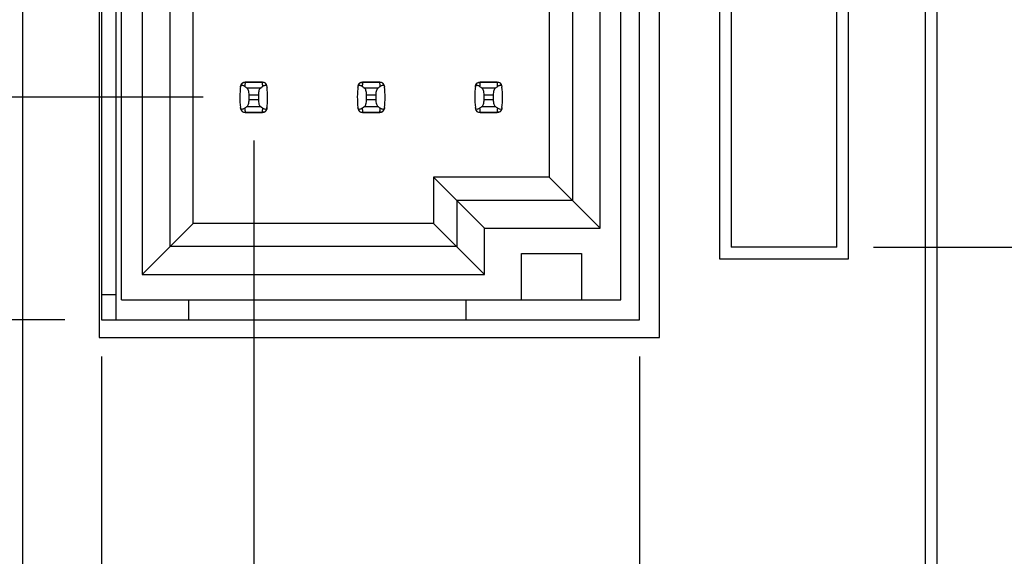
# Model space of a CAD drawing. Header units: inches. Extents: x 0 to 34, y 0 to 22.
# Tile 3 of 36: x 5.1 to 6.7, y 7.5 to 8.4. Entities that reach past the tile are written whole.
import ezdxf

# ---------------------------------------------------------------- set-up
doc = ezdxf.new("R2010")
doc.units = ezdxf.units.IN
doc.header["$LTSCALE"] = 1.87
doc.header["$MEASUREMENT"] = 0
doc.layers.get('0').update_dxf_attribs({"linetype": 'CONTINUOUS'})
doc.layers.add('DIMENSIONS', color=7, linetype='CONTINUOUS')
doc.styles.get("Standard").update_dxf_attribs({"font": 'txt', "width": 0.8})
doc.dimstyles.new('DIMSTYLE_2', dxfattribs={"dimtxt": 0.125, "dimasz": 0.18, "dimexe": 0.125, "dimexo": 0.0625, "dimgap": 0.03125, "dimtad": 0, "dimtih": 1, "dimtoh": 1, "dimlfac": 0.5, "dimzin": 4, "dimdsep": 46, "dimtxsty": 'STANDARD', "dimblk": '_FILLED', "dimblk1": '_FILLED', "dimblk2": '_FILLED', "dimcen": 0.09, "dimadec": 0, "dimazin": 0, "dimtp": 0.01, "dimtm": 0.01, "dimtfac": 1, "dimtofl": 0, "dimtmove": 0, "dimatfit": 3, "dimldrblk": '_FILLED', "dimfxl": 1, "dimtolj": 1, "dimtzin": 4, "dimarcsym": 0})

# ---------------------------------------------------------------- blocks, each defined once
blk = doc.blocks.new('*D11')
at = {"layer": 'DIMENSIONS', "color": 2, "linetype": 'CONTINUOUS'}
blk.add_line((5.3728, 8.2534), (4.2904, 8.2534), dxfattribs=at)
at = {"layer": 'DIMENSIONS', "color": 2, "linetype": 'CONTINUOUS', "insert": (4.2279, 8.3159), "char_height": 0.125, "width": 1.825, "attachment_point": 3, "line_spacing_factor": 0.9}
blk.add_mtext('PIN 1-A .86{\\Ftxt.shx;\\W1.000000;\\H0.125000; }[21.9]', dxfattribs=at)
blk = doc.blocks.new('_FILLED')
at = {"color": 0, "linetype": 'BYBLOCK'}
blk.add_solid([(0, 0), (-1, 0.1736), (-1, -0.1736)], dxfattribs=at)
blk = doc.blocks.new('*D12')
at = {"layer": 'DIMENSIONS', "color": 2, "linetype": 'CONTINUOUS'}
blk.add_line((5.459, 8.18), (5.459, 5.5874), dxfattribs=at)
at = {"layer": 'DIMENSIONS', "color": 2, "linetype": 'CONTINUOUS', "insert": (5.3965, 5.5249), "char_height": 0.125, "width": 1.725, "attachment_point": 3, "rotation": 90, "line_spacing_factor": 0.9}
blk.add_mtext('PIN 1-A .09{\\Ftxt.shx;\\W1.000000;\\H0.125000; }[2.2]', dxfattribs=at)
blk = doc.blocks.new('*D17')
at = {"layer": 'DIMENSIONS', "color": 2, "linetype": 'CONTINUOUS'}
blk.add_line((5.1999, 7.8119), (5.1999, 5.5874), dxfattribs=at)
at = {"layer": 'DIMENSIONS', "color": 2, "linetype": 'CONTINUOUS', "insert": (5.1374, 5.5249), "char_height": 0.125, "width": 1.225, "attachment_point": 3, "rotation": 90, "line_spacing_factor": 0.9}
blk.add_mtext('5X .22{\\Ftxt.shx;\\W1.000000;\\H0.125000; }[5.5]', dxfattribs=at)
blk = doc.blocks.new('*D18')
at = {"layer": 'DIMENSIONS', "color": 2, "linetype": 'CONTINUOUS'}
blk.add_line((6.1159, 7.8119), (6.1159, 5.5874), dxfattribs=at)
at = {"layer": 'DIMENSIONS', "color": 2, "linetype": 'CONTINUOUS', "insert": (6.0534, 5.5249), "char_height": 0.125, "width": 1.225, "attachment_point": 3, "rotation": 90, "line_spacing_factor": 0.9}
blk.add_mtext('5X .24{\\Ftxt.shx;\\W1.000000;\\H0.125000; }[6.1]', dxfattribs=at)
blk = doc.blocks.new('*D20')
at = {"layer": 'DIMENSIONS', "color": 2, "linetype": 'CONTINUOUS'}
blk.add_line((6.5144, 7.9984), (7.3094, 7.9984), dxfattribs=at)
at = {"layer": 'DIMENSIONS', "color": 2, "linetype": 'CONTINUOUS', "insert": (7.3719, 8.0609), "char_height": 0.125, "width": 1.025, "attachment_point": 1, "line_spacing_factor": 0.9}
blk.add_mtext('.73{\\Ftxt.shx;\\W1.000000;\\H0.125000; }[18.6]', dxfattribs=at)
blk = doc.blocks.new('*D21')
at = {"layer": 'DIMENSIONS', "color": 2, "linetype": 'CONTINUOUS'}
blk.add_line((6.5144, 8.9804), (7.3094, 8.9804), dxfattribs=at)
at = {"layer": 'DIMENSIONS', "color": 2, "linetype": 'CONTINUOUS', "insert": (7.3719, 9.0429), "char_height": 0.125, "width": 1.125, "attachment_point": 1, "line_spacing_factor": 0.9}
blk.add_mtext('1.22{\\Ftxt.shx;\\W1.000000;\\H0.125000; }[31.1]', dxfattribs=at)
blk = doc.blocks.new('*D22')
at = {"layer": 'DIMENSIONS', "color": 2, "linetype": 'CONTINUOUS'}
blk.add_line((6.5144, 13.8824), (7.3094, 13.8824), dxfattribs=at)
at = {"layer": 'DIMENSIONS', "color": 2, "linetype": 'CONTINUOUS', "insert": (7.3719, 13.9449), "char_height": 0.125, "width": 1.125, "attachment_point": 1, "line_spacing_factor": 0.9}
blk.add_mtext('3.68{\\Ftxt.shx;\\W1.000000;\\H0.125000; }[93.3]', dxfattribs=at)
blk = doc.blocks.new('*D23')
at = {"layer": 'DIMENSIONS', "color": 2, "linetype": 'CONTINUOUS'}
blk.add_line((6.5144, 14.8644), (7.3094, 14.8644), dxfattribs=at)
at = {"layer": 'DIMENSIONS', "color": 2, "linetype": 'CONTINUOUS', "insert": (7.3719, 14.9269), "char_height": 0.125, "width": 1.225, "attachment_point": 1, "line_spacing_factor": 0.9}
blk.add_mtext('4.17{\\Ftxt.shx;\\W1.000000;\\H0.125000; }[105.8]', dxfattribs=at)
blk = doc.blocks.new('*D24')
at = {"layer": 'DIMENSIONS', "color": 2, "linetype": 'CONTINUOUS'}
blk.add_line((5.1374, 14.8284), (4.2904, 14.8284), dxfattribs=at)
at = {"layer": 'DIMENSIONS', "color": 2, "linetype": 'CONTINUOUS', "insert": (4.2279, 14.8909), "char_height": 0.125, "width": 1.225, "attachment_point": 3, "line_spacing_factor": 0.9}
blk.add_mtext('4.15{\\Ftxt.shx;\\W1.000000;\\H0.125000; }[105.4]', dxfattribs=at)
blk = doc.blocks.new('*D28')
at = {"layer": 'DIMENSIONS', "color": 2, "linetype": 'CONTINUOUS'}
blk.add_line((6.4454, 16.1724), (7.3094, 16.1724), dxfattribs=at)
at = {"layer": 'DIMENSIONS', "color": 2, "linetype": 'CONTINUOUS', "insert": (7.3719, 16.2349), "char_height": 0.125, "width": 1.225, "attachment_point": 1, "line_spacing_factor": 0.9}
blk.add_mtext('4.82{\\Ftxt.shx;\\W1.000000;\\H0.125000; }[122.4]', dxfattribs=at)
blk = doc.blocks.new('*D32')
at = {"layer": 'DIMENSIONS', "color": 2, "linetype": 'CONTINUOUS'}
blk.add_line((5.1374, 7.8744), (4.2904, 7.8744), dxfattribs=at)
at = {"layer": 'DIMENSIONS', "color": 2, "linetype": 'CONTINUOUS', "insert": (4.2279, 7.9369), "char_height": 0.125, "width": 0.825, "attachment_point": 3, "line_spacing_factor": 0.9}
blk.add_mtext('.67{\\Ftxt.shx;\\W1.000000;\\H0.125000; }[17]', dxfattribs=at)

msp = doc.modelspace()

# ---------------------------------------------------------------- linework, layer by layer
at = {"color": 7, "linetype": 'CONTINUOUS'}
for p, q in [((6.6219, 16.4164), (6.6219, 6.2884)), ((5.0659, 6.3484), (5.0659, 16.3564)), ((6.6019, 16.3564), (6.6019, 6.3484)), ((5.2239, 14.8284), (5.2239, 7.8744)), ((5.2338, 7.9085), (5.2338, 14.7983)), ((6.0842, 7.9085), (6.0842, 14.7983)), ((5.2692, 9.2723), (5.2692, 7.9519)), ((5.3164, 7.9991), (5.3164, 9.2723)), ((5.3558, 8.0385), (5.3558, 9.2723)), ((5.9621, 9.2723), (5.9621, 8.1172)), ((6.0015, 9.2723), (6.0015, 8.0778)), ((6.0487, 8.0306), (6.0487, 9.2723)), ((5.1999, 9.1724), (5.1999, 7.8744)), ((6.1159, 7.8744), (6.1159, 9.1724)), ((5.1959, 9.1424), (5.1959, 7.8444)), ((6.1499, 7.8444), (6.1499, 9.1424)), ((6.2519, 9.0004), (6.2519, 7.9784)), ((6.4719, 7.9784), (6.4719, 9.0004)), ((6.2719, 8.9804), (6.2719, 7.9984)), ((6.4519, 7.9984), (6.4519, 8.9804)), ((5.4736, 8.2794), (5.4443, 8.2794)), ((5.4443, 8.2794), (5.4443, 8.279)), ((5.4443, 8.279), (5.4736, 8.279)), ((5.4703, 8.2691), (5.4476, 8.2691)), ((5.4736, 8.279), (5.4736, 8.2794)), ((5.6736, 8.2794), (5.6443, 8.2794)), ((5.6443, 8.2794), (5.6443, 8.279)), ((5.6443, 8.279), (5.6736, 8.279)), ((5.6703, 8.2691), (5.6476, 8.2691)), ((5.6736, 8.279), (5.6736, 8.2794)), ((5.8736, 8.2794), (5.8443, 8.2794)), ((5.8443, 8.2794), (5.8443, 8.279)), ((5.8443, 8.279), (5.8736, 8.279)), ((5.8703, 8.2691), (5.8476, 8.2691)), ((5.8736, 8.279), (5.8736, 8.2794)), ((5.4511, 8.2577), (5.4668, 8.2577)), ((5.4511, 8.2492), (5.4511, 8.2577)), ((5.4668, 8.2492), (5.4511, 8.2492)), ((5.4668, 8.2577), (5.4668, 8.2492)), ((5.6511, 8.2577), (5.6668, 8.2577)), ((5.6511, 8.2492), (5.6511, 8.2577)), ((5.6668, 8.2492), (5.6511, 8.2492)), ((5.6668, 8.2577), (5.6668, 8.2492)), ((5.8511, 8.2577), (5.8668, 8.2577)), ((5.8511, 8.2492), (5.8511, 8.2577)), ((5.8668, 8.2492), (5.8511, 8.2492)), ((5.8668, 8.2577), (5.8668, 8.2492)), ((5.4476, 8.2378), (5.4703, 8.2378)), ((5.6476, 8.2378), (5.6703, 8.2378)), ((5.8476, 8.2378), (5.8703, 8.2378)), ((5.4736, 8.2278), (5.4443, 8.2278)), ((5.4443, 8.2278), (5.4443, 8.2274)), ((5.4443, 8.2274), (5.4736, 8.2274)), ((5.4736, 8.2274), (5.4736, 8.2278)), ((5.6736, 8.2278), (5.6443, 8.2278)), ((5.6443, 8.2278), (5.6443, 8.2274)), ((5.6443, 8.2274), (5.6736, 8.2274)), ((5.6736, 8.2274), (5.6736, 8.2278)), ((5.8736, 8.2278), (5.8443, 8.2278)), ((5.8443, 8.2278), (5.8443, 8.2274)), ((5.8443, 8.2274), (5.8736, 8.2274)), ((5.8736, 8.2274), (5.8736, 8.2278)), ((5.9621, 8.1172), (5.7653, 8.1172)), ((5.8519, 8.0306), (5.7653, 8.1172)), ((5.7653, 8.1172), (5.7653, 8.0385)), ((6.0487, 8.0306), (5.9621, 8.1172)), ((6.0015, 8.0778), (5.8046, 8.0778)), ((5.8046, 8.0778), (5.8046, 7.9991)), ((5.2692, 7.9519), (5.3558, 8.0385)), ((5.7653, 8.0385), (5.3558, 8.0385)), ((5.8519, 7.9519), (5.7653, 8.0385)), ((5.8519, 8.0306), (6.0487, 8.0306)), ((5.8519, 7.9519), (5.8519, 8.0306)), ((5.8046, 7.9991), (5.3164, 7.9991)), ((6.4519, 7.9984), (6.2719, 7.9984)), ((5.9149, 7.9873), (6.0172, 7.9873)), ((5.9149, 7.9085), (5.9149, 7.9873)), ((6.0172, 7.9873), (6.0172, 7.9085)), ((6.2519, 7.9784), (6.4719, 7.9784)), ((5.2692, 7.9519), (5.8519, 7.9519)), ((5.1999, 7.9174), (5.2239, 7.9174)), ((5.2338, 7.9085), (6.0842, 7.9085)), ((5.3479, 7.9085), (5.3479, 7.8744)), ((5.8204, 7.8744), (5.8204, 7.9085)), ((5.1999, 7.8744), (6.1159, 7.8744)), ((5.1959, 7.8444), (6.1499, 7.8444))]:
    msp.add_line(p, q, dxfattribs=at)
for centre, radius, start, end in [((5.5928, 8.2534), 0.1575, 173.0989, 186.3712), ((5.4443, 8.2715), 0.00787, 90, 173.0471), ((5.5928, 8.261), 0.1496, 173.0991, 175.7944), ((5.4736, 8.2715), 0.00787, 6.9529, 90), ((5.3251, 8.261), 0.1496, 4.2056, 6.9009), ((5.3251, 8.2534), 0.1575, 353.0989, 6.3712), ((5.7928, 8.2534), 0.1575, 173.0989, 186.3712), ((5.6443, 8.2715), 0.00787, 90, 173.0471), ((5.7928, 8.261), 0.1496, 173.0991, 175.7944), ((5.6736, 8.2715), 0.00787, 6.9529, 90), ((5.5251, 8.261), 0.1496, 4.2056, 6.9009), ((5.5251, 8.2534), 0.1575, 353.6288, 6.3712), ((5.9928, 8.2534), 0.1575, 173.0989, 186.3712), ((5.8443, 8.2715), 0.00787, 90, 173.0471), ((5.9928, 8.261), 0.1496, 173.0991, 175.7944), ((5.8736, 8.2715), 0.00787, 6.9529, 90), ((5.7251, 8.261), 0.1496, 4.2056, 6.9009), ((5.7251, 8.2534), 0.1575, 353.6288, 6.3712), ((5.4443, 8.2353), 0.00787, 186.9529, 270), ((5.5928, 8.2458), 0.1496, 184.2056, 186.9009), ((5.3251, 8.2458), 0.1496, 353.0991, 355.7944), ((5.4736, 8.2353), 0.00787, 270, 353.0471), ((5.6443, 8.2353), 0.00787, 186.9529, 270), ((5.7928, 8.2458), 0.1496, 184.2056, 186.9009), ((5.5251, 8.2458), 0.1496, 353.0991, 355.7944), ((5.6736, 8.2353), 0.00787, 270, 353.0471), ((5.8443, 8.2353), 0.00787, 186.9529, 270), ((5.9928, 8.2458), 0.1496, 184.2056, 186.9009), ((5.7251, 8.2458), 0.1496, 353.0991, 355.7944), ((5.8736, 8.2353), 0.00787, 270, 353.0471)]:
    msp.add_arc(centre, radius, start, end, dxfattribs=at)
for centre, start_param, end_param in [((5.8151, 8.3069), -2.804032, -2.774684), ((5.1028, 8.3069), -0.366909, -0.33756), ((6.0151, 8.3069), -2.804032, -2.774684), ((5.3028, 8.3069), -0.366909, -0.33756), ((6.2151, 8.3069), -2.804032, -2.774684), ((5.5028, 8.3069), -0.366909, -0.33756), ((5.8151, 8.1999), 2.774684, 2.804032), ((5.1028, 8.1999), 0.33756, 0.366909), ((6.0151, 8.1999), 2.774684, 2.804032), ((5.3028, 8.1999), 0.33756, 0.366909), ((6.2151, 8.1999), 2.774684, 2.804032), ((5.5028, 8.1999), 0.33756, 0.366909)]:
    msp.add_ellipse(centre, major_axis=(0.3937, 0), ratio=0.267949, start_param=start_param, end_param=end_param, dxfattribs=at)
for points, knots in [([(5.4363, 8.2709), (5.4364, 8.2716), (5.4367, 8.2727), (5.438, 8.2739), (5.4398, 8.274), (5.4417, 8.2733), (5.443, 8.2725), (5.4436, 8.272)], [0, 0, 0, 0, 0.221573, 0.342081, 0.537638, 0.75178, 1, 1, 1, 1]), ([(5.4365, 8.2723), (5.4367, 8.2741), (5.4386, 8.2777), (5.4424, 8.279), (5.4443, 8.279)], [0, 0, 0, 0, 0.49418, 1, 1, 1, 1]), ([(5.4511, 8.2577), (5.4511, 8.2602), (5.4507, 8.2636), (5.4492, 8.2674), (5.4482, 8.2687), (5.4476, 8.2691)], [0, 0, 0, 0, 0.604658, 0.834309, 1, 1, 1, 1]), ([(5.4703, 8.2691), (5.4698, 8.2687), (5.4688, 8.2674), (5.4672, 8.2636), (5.4668, 8.2602), (5.4668, 8.2577)], [0, 0, 0, 0, 0.165672, 0.395352, 1, 1, 1, 1]), ([(5.4814, 8.2723), (5.4812, 8.2741), (5.4793, 8.2777), (5.4755, 8.279), (5.4736, 8.279)], [0, 0, 0, 0, 0.49418, 1, 1, 1, 1]), ([(5.4743, 8.272), (5.4749, 8.2725), (5.4762, 8.2733), (5.4781, 8.274), (5.4799, 8.2739), (5.4813, 8.2727), (5.4815, 8.2716), (5.4816, 8.2709)], [0, 0, 0, 0, 0.248219, 0.462352, 0.657907, 0.778419, 1, 1, 1, 1]), ([(5.6363, 8.2709), (5.6364, 8.2716), (5.6367, 8.2727), (5.638, 8.2739), (5.6398, 8.274), (5.6417, 8.2733), (5.643, 8.2725), (5.6436, 8.272)], [0, 0, 0, 0, 0.221573, 0.342081, 0.537638, 0.75178, 1, 1, 1, 1]), ([(5.6365, 8.2723), (5.6367, 8.2741), (5.6386, 8.2777), (5.6424, 8.279), (5.6443, 8.279)], [0, 0, 0, 0, 0.49418, 1, 1, 1, 1]), ([(5.6511, 8.2577), (5.6511, 8.2602), (5.6507, 8.2636), (5.6492, 8.2674), (5.6482, 8.2687), (5.6476, 8.2691)], [0, 0, 0, 0, 0.604658, 0.834309, 1, 1, 1, 1]), ([(5.6703, 8.2691), (5.6698, 8.2687), (5.6688, 8.2674), (5.6672, 8.2636), (5.6668, 8.2602), (5.6668, 8.2577)], [0, 0, 0, 0, 0.165672, 0.395352, 1, 1, 1, 1]), ([(5.6814, 8.2723), (5.6812, 8.2741), (5.6793, 8.2777), (5.6755, 8.279), (5.6736, 8.279)], [0, 0, 0, 0, 0.49418, 1, 1, 1, 1]), ([(5.6743, 8.272), (5.6749, 8.2725), (5.6762, 8.2733), (5.6781, 8.274), (5.6799, 8.2739), (5.6813, 8.2727), (5.6815, 8.2716), (5.6816, 8.2709)], [0, 0, 0, 0, 0.248219, 0.462352, 0.657907, 0.778419, 1, 1, 1, 1]), ([(5.8363, 8.2709), (5.8364, 8.2716), (5.8367, 8.2727), (5.838, 8.2739), (5.8398, 8.274), (5.8417, 8.2733), (5.843, 8.2725), (5.8436, 8.272)], [0, 0, 0, 0, 0.221573, 0.342081, 0.537638, 0.75178, 1, 1, 1, 1]), ([(5.8365, 8.2723), (5.8367, 8.2741), (5.8386, 8.2777), (5.8424, 8.279), (5.8443, 8.279)], [0, 0, 0, 0, 0.49418, 1, 1, 1, 1]), ([(5.8511, 8.2577), (5.8511, 8.2602), (5.8507, 8.2636), (5.8492, 8.2674), (5.8482, 8.2687), (5.8476, 8.2691)], [0, 0, 0, 0, 0.604658, 0.834309, 1, 1, 1, 1]), ([(5.8703, 8.2691), (5.8698, 8.2687), (5.8688, 8.2674), (5.8672, 8.2636), (5.8668, 8.2602), (5.8668, 8.2577)], [0, 0, 0, 0, 0.165672, 0.395352, 1, 1, 1, 1]), ([(5.8814, 8.2723), (5.8812, 8.2741), (5.8793, 8.2777), (5.8755, 8.279), (5.8736, 8.279)], [0, 0, 0, 0, 0.49418, 1, 1, 1, 1]), ([(5.8743, 8.272), (5.8749, 8.2725), (5.8762, 8.2733), (5.8781, 8.274), (5.8799, 8.2739), (5.8813, 8.2727), (5.8815, 8.2716), (5.8816, 8.2709)], [0, 0, 0, 0, 0.248219, 0.462352, 0.657907, 0.778419, 1, 1, 1, 1]), ([(5.4476, 8.2378), (5.4482, 8.2381), (5.4492, 8.2395), (5.4507, 8.2432), (5.4511, 8.2467), (5.4511, 8.2492)], [0, 0, 0, 0, 0.165672, 0.395352, 1, 1, 1, 1]), ([(5.4668, 8.2492), (5.4668, 8.2467), (5.4672, 8.2432), (5.4688, 8.2395), (5.4698, 8.2381), (5.4703, 8.2378)], [0, 0, 0, 0, 0.604658, 0.834309, 1, 1, 1, 1]), ([(5.6476, 8.2378), (5.6482, 8.2381), (5.6492, 8.2395), (5.6507, 8.2432), (5.6511, 8.2467), (5.6511, 8.2492)], [0, 0, 0, 0, 0.165672, 0.395352, 1, 1, 1, 1]), ([(5.6668, 8.2492), (5.6668, 8.2467), (5.6672, 8.2432), (5.6688, 8.2395), (5.6698, 8.2381), (5.6703, 8.2378)], [0, 0, 0, 0, 0.604658, 0.834309, 1, 1, 1, 1]), ([(5.8476, 8.2378), (5.8482, 8.2381), (5.8492, 8.2395), (5.8507, 8.2432), (5.8511, 8.2467), (5.8511, 8.2492)], [0, 0, 0, 0, 0.165672, 0.395352, 1, 1, 1, 1]), ([(5.8668, 8.2492), (5.8668, 8.2467), (5.8672, 8.2432), (5.8688, 8.2395), (5.8698, 8.2381), (5.8703, 8.2378)], [0, 0, 0, 0, 0.604658, 0.834309, 1, 1, 1, 1]), ([(5.4436, 8.2348), (5.443, 8.2344), (5.4417, 8.2336), (5.4398, 8.2328), (5.438, 8.2329), (5.4367, 8.2341), (5.4364, 8.2353), (5.4363, 8.236)], [0, 0, 0, 0, 0.248219, 0.462352, 0.657906, 0.77842, 1, 1, 1, 1]), ([(5.4365, 8.2345), (5.4367, 8.2327), (5.4386, 8.2291), (5.4424, 8.2278), (5.4443, 8.2278)], [0, 0, 0, 0, 0.49418, 1, 1, 1, 1]), ([(5.4814, 8.2345), (5.4812, 8.2327), (5.4793, 8.2291), (5.4755, 8.2278), (5.4736, 8.2278)], [0, 0, 0, 0, 0.49418, 1, 1, 1, 1]), ([(5.4816, 8.236), (5.4815, 8.2353), (5.4813, 8.2341), (5.4799, 8.2329), (5.4781, 8.2328), (5.4762, 8.2336), (5.4749, 8.2344), (5.4743, 8.2348)], [0, 0, 0, 0, 0.221528, 0.34208, 0.53764, 0.751766, 1, 1, 1, 1]), ([(5.6436, 8.2348), (5.643, 8.2344), (5.6417, 8.2336), (5.6398, 8.2328), (5.638, 8.2329), (5.6367, 8.2341), (5.6364, 8.2353), (5.6363, 8.236)], [0, 0, 0, 0, 0.248219, 0.462352, 0.657906, 0.77842, 1, 1, 1, 1]), ([(5.6365, 8.2345), (5.6367, 8.2327), (5.6386, 8.2291), (5.6424, 8.2278), (5.6443, 8.2278)], [0, 0, 0, 0, 0.49418, 1, 1, 1, 1]), ([(5.6814, 8.2345), (5.6812, 8.2327), (5.6793, 8.2291), (5.6755, 8.2278), (5.6736, 8.2278)], [0, 0, 0, 0, 0.49418, 1, 1, 1, 1]), ([(5.6816, 8.236), (5.6815, 8.2353), (5.6813, 8.2341), (5.6799, 8.2329), (5.6781, 8.2328), (5.6762, 8.2336), (5.6749, 8.2344), (5.6743, 8.2348)], [0, 0, 0, 0, 0.221528, 0.34208, 0.53764, 0.751766, 1, 1, 1, 1]), ([(5.8436, 8.2348), (5.843, 8.2344), (5.8417, 8.2336), (5.8398, 8.2328), (5.838, 8.2329), (5.8367, 8.2341), (5.8364, 8.2353), (5.8363, 8.236)], [0, 0, 0, 0, 0.248219, 0.462352, 0.657906, 0.77842, 1, 1, 1, 1]), ([(5.8365, 8.2345), (5.8367, 8.2327), (5.8386, 8.2291), (5.8424, 8.2278), (5.8443, 8.2278)], [0, 0, 0, 0, 0.49418, 1, 1, 1, 1]), ([(5.8814, 8.2345), (5.8812, 8.2327), (5.8793, 8.2291), (5.8755, 8.2278), (5.8736, 8.2278)], [0, 0, 0, 0, 0.49418, 1, 1, 1, 1]), ([(5.8816, 8.236), (5.8815, 8.2353), (5.8813, 8.2341), (5.8799, 8.2329), (5.8781, 8.2328), (5.8762, 8.2336), (5.8749, 8.2344), (5.8743, 8.2348)], [0, 0, 0, 0, 0.221528, 0.34208, 0.53764, 0.751766, 1, 1, 1, 1])]:
    msp.add_open_spline(points, degree=3, knots=knots, dxfattribs=at)

# ---------------------------------------------------------------- dimensions: what is measured, and where the dimension line sits
at = {"layer": 'DIMENSIONS', "color": 2, "linetype": 'CONTINUOUS'}
for feature_location, offset, origin, picture, middle in [((6.4454, 16.1724), (0.864, 0), (6.3829, 6.5324), '*D28', (7.9844, 16.1724)), ((6.5144, 14.8644), (0.795, 0), (6.4519, 6.5324), '*D23', (7.9844, 14.8644)), ((5.1374, 14.8284), (-0.8471, 0), (5.1999, 6.5324), '*D24', (3.6154, 14.8284)), ((6.514436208, 13.8824262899), (0.795, 0), (6.451936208, 6.5324262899), '*D22', (7.934436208, 13.8824262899)), ((6.5144, 8.9804), (0.795, 0), (6.4519, 6.5324), '*D21', (7.9344, 8.9804)), ((6.5144, 7.9984), (0.795, 0), (6.4519, 6.5324), '*D20', (7.8844, 7.9984)), ((5.1374, 7.8744), (-0.8471, 0), (5.1999, 6.5324), '*D32', (3.8154, 7.8744))]:
    dim = msp.add_ordinate_dim(feature_location=feature_location, offset=offset, dtype=0, origin=origin, dimstyle='DIMSTYLE_2', dxfattribs=at)
    dim.commit()
    dim.dimension.update_dxf_attribs({"geometry": picture, "text_midpoint": middle})
for feature_location, offset, dtype, origin, text, picture, middle in [((5.3728, 8.2534), (-1.0825, 0), 0, (5.4353, 6.5324), 'PIN 1-A <>', '*D11', (3.3154, 8.2534)), ((5.459, 8.18), (0, -2.5925), 1, (5.6339, 6.4074), 'PIN 1-A <>', '*D12', (5.459, 4.6624)), ((5.1999, 7.8119), (0, -2.2245), 1, (5.6339, 7.8744), '5X <>', '*D17', (5.1999, 4.9124)), ((6.1159, 7.8119), (0, -2.2245), 1, (5.6339, 7.8744), '5X <>', '*D18', (6.1159, 4.9124))]:
    dim = msp.add_ordinate_dim(feature_location=feature_location, offset=offset, dtype=dtype, origin=origin, text=text, dimstyle='DIMSTYLE_2', dxfattribs=at)
    dim.commit()
    dim.dimension.update_dxf_attribs({"geometry": picture, "text_midpoint": middle})

doc.saveas('drawing.dxf')
